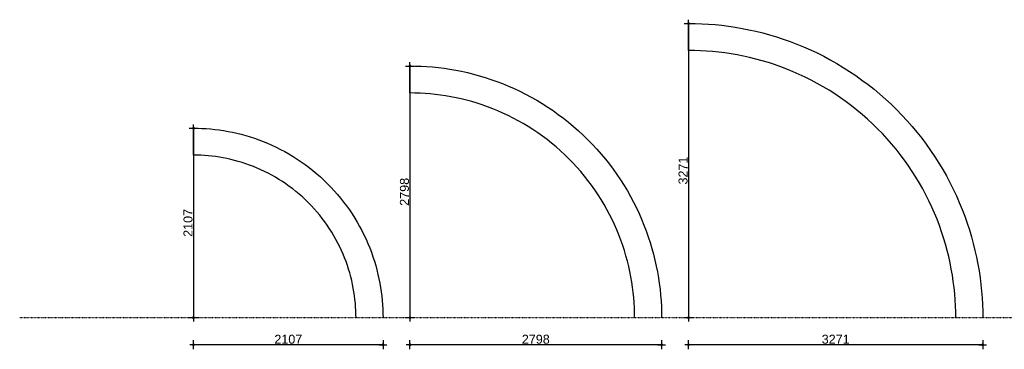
# Model space of a CAD drawing. Header units: metres. Extents: x 63115 to 703450, y -261936 to -53969.
# Tile 22 of 209: x 280785 to 291734, y -215886 to -212222. Entities that reach past the tile are written whole.
import ezdxf

# ---------------------------------------------------------------- set-up
doc = ezdxf.new("R2010")
doc.units = ezdxf.units.M
doc.header["$PDMODE"] = 35
doc.header["$PDSIZE"] = 50
doc.linetypes.add('ACAD_ISO03W100', pattern=[30, 12, -18])
doc.linetypes.add('DASHDOT2', pattern=[12.7, 6.35, -3.175, 0, -3.175])
doc.layers.get('0').update_dxf_attribs({"true_color": 0x83b7c5})
doc.layers.get('DEFPOINTS').update_dxf_attribs({"color": 6})
for name, color, linetype in [('_01-STRAMIENEN', 253, 'DASHDOT2'), ('_02Binnenwanden', 2, 'Continuous'), ('Make2D visible lines', 1, 'Continuous')]:
    doc.layers.add(name, color=color, linetype=linetype)
doc.styles.add('NIOstandard', font='arial.ttf')
doc.dimstyles.new('NIO-50-KLEIN', dxfattribs={"dimtxt": 100, "dimasz": 10, "dimexe": 2, "dimexo": 5, "dimgap": 10, "dimtad": 1, "dimdec": 0, "dimzin": 0, "dimdsep": 46, "dimtxsty": 'NIOstandard', "dimblk1": 'MAATSTR', "dimblk2": 'MAATSTR', "dimsah": 1, "dimcen": 0, "dimdle": 1.5, "dimse1": 1, "dimse2": 1, "dimclrd": 7, "dimclre": 256, "dimclrt": 256, "dimazin": 0, "dimtfac": 1, "dimtdec": 0, "dimtofl": 0, "dimtmove": 1, "dimatfit": 2, "dimldrblk": 'MAATSTR', "dimfxl": 1, "dimtvp": 1, "dimtolj": 1, "dimtzin": 0, "dimarcsym": 0})

# ---------------------------------------------------------------- blocks, each defined once
blk = doc.blocks.new('MAATSTR')
at = {"linetype": 'Continuous'}
for p, q in [((-4.2, 0), (4.2, 0)), ((0, 5), (0, -5))]:
    blk.add_line(p, q, dxfattribs=at)
at = {"linetype": 'Continuous', "const_width": 1.5}
blk.add_lwpolyline([(-0.8, 0, 1), (0.8, 0, 1)], format="xyb", close=True, dxfattribs=at)
blk = doc.blocks.new('*D60')
at = {"layer": '_02Binnenwanden', "color": 7, "lineweight": -2, "transparency": 16777216}
blk.add_line((282718, -213438), (282718, -215525), dxfattribs=at)
at = {"layer": 'DEFPOINTS', "color": 0, "transparency": 16777216}
for p in [(282718, -213428), (282718, -215535), (282718, -215535)]:
    blk.add_point(p, dxfattribs=at)
at = {"layer": '_02Binnenwanden', "color": 7, "lineweight": -2, "transparency": 16777216, "xscale": 10, "yscale": 10, "zscale": 10}
for p, rotation in [((282718, -213428), 90), ((282718, -215535), 270)]:
    blk.add_blockref('MAATSTR', p, dxfattribs=dict(at, rotation=rotation))
at = {"layer": '_02Binnenwanden', "transparency": 16777216, "insert": (282657, -214481), "char_height": 100, "attachment_point": 5, "rotation": 90, "style": 'NIOstandard'}
blk.add_mtext('\\A1;2107', dxfattribs=at)
blk = doc.blocks.new('*D61')
at = {"layer": '_02Binnenwanden', "color": 7, "lineweight": -2, "transparency": 16777216}
blk.add_line((285125, -212747), (285125, -215525), dxfattribs=at)
at = {"layer": 'DEFPOINTS', "color": 0, "transparency": 16777216}
for p in [(285125, -212737), (285125, -215535), (285125, -215535)]:
    blk.add_point(p, dxfattribs=at)
at = {"layer": '_02Binnenwanden', "color": 7, "lineweight": -2, "transparency": 16777216, "xscale": 10, "yscale": 10, "zscale": 10}
for p, rotation in [((285125, -212737), 90), ((285125, -215535), 270)]:
    blk.add_blockref('MAATSTR', p, dxfattribs=dict(at, rotation=rotation))
at = {"layer": '_02Binnenwanden', "transparency": 16777216, "insert": (285064, -214136), "char_height": 100, "attachment_point": 5, "rotation": 90, "style": 'NIOstandard'}
blk.add_mtext('\\A1;2798', dxfattribs=at)
blk = doc.blocks.new('*D62')
at = {"layer": '_02Binnenwanden', "color": 7, "lineweight": -2, "transparency": 16777216}
blk.add_line((288223, -212274), (288223, -215525), dxfattribs=at)
at = {"layer": 'DEFPOINTS', "color": 0, "transparency": 16777216}
for p in [(288223, -212264), (288223, -215535), (288223, -215535)]:
    blk.add_point(p, dxfattribs=at)
at = {"layer": '_02Binnenwanden', "color": 7, "lineweight": -2, "transparency": 16777216, "xscale": 10, "yscale": 10, "zscale": 10}
for p, rotation in [((288223, -212264), 90), ((288223, -215535), 270)]:
    blk.add_blockref('MAATSTR', p, dxfattribs=dict(at, rotation=rotation))
at = {"layer": '_02Binnenwanden', "transparency": 16777216, "insert": (288162, -213899), "char_height": 100, "attachment_point": 5, "rotation": 90, "style": 'NIOstandard'}
blk.add_mtext('\\A1;3271', dxfattribs=at)
blk = doc.blocks.new('*D68')
at = {"layer": '_02Binnenwanden', "color": 7, "lineweight": -2, "transparency": 16777216}
blk.add_line((284815, -215836), (282728, -215836), dxfattribs=at)
at = {"layer": 'DEFPOINTS', "color": 0, "transparency": 16777216}
for p in [(282718, -213728), (284825, -215535), (282718, -215836)]:
    blk.add_point(p, dxfattribs=at)
at = {"layer": '_02Binnenwanden', "color": 7, "lineweight": -2, "transparency": 16777216, "xscale": 10, "yscale": 10, "zscale": 10, "rotation": 180}
blk.add_blockref('MAATSTR', (282718, -215836), dxfattribs=at)
at = {"layer": '_02Binnenwanden', "color": 7, "lineweight": -2, "transparency": 16777216, "xscale": 10, "yscale": 10, "zscale": 10}
blk.add_blockref('MAATSTR', (284825, -215836), dxfattribs=at)
at = {"layer": '_02Binnenwanden', "transparency": 16777216, "insert": (283772, -215775), "char_height": 100, "attachment_point": 5, "style": 'NIOstandard'}
blk.add_mtext('\\A1;2107', dxfattribs=at)
blk = doc.blocks.new('*D69')
at = {"layer": '_02Binnenwanden', "color": 7, "lineweight": -2, "transparency": 16777216}
blk.add_line((287913, -215836), (285135, -215836), dxfattribs=at)
at = {"layer": 'DEFPOINTS', "color": 0, "transparency": 16777216}
for p in [(285125, -213037), (287923, -215535), (285125, -215836)]:
    blk.add_point(p, dxfattribs=at)
at = {"layer": '_02Binnenwanden', "color": 7, "lineweight": -2, "transparency": 16777216, "xscale": 10, "yscale": 10, "zscale": 10, "rotation": 180}
blk.add_blockref('MAATSTR', (285125, -215836), dxfattribs=at)
at = {"layer": '_02Binnenwanden', "color": 7, "lineweight": -2, "transparency": 16777216, "xscale": 10, "yscale": 10, "zscale": 10}
blk.add_blockref('MAATSTR', (287923, -215836), dxfattribs=at)
at = {"layer": '_02Binnenwanden', "transparency": 16777216, "insert": (286524, -215775), "char_height": 100, "attachment_point": 5, "style": 'NIOstandard'}
blk.add_mtext('\\A1;2798', dxfattribs=at)
blk = doc.blocks.new('*D70')
at = {"layer": '_02Binnenwanden', "color": 7, "lineweight": -2, "transparency": 16777216}
blk.add_line((291484, -215836), (288233, -215836), dxfattribs=at)
at = {"layer": 'DEFPOINTS', "color": 0, "transparency": 16777216}
for p in [(288223, -212564), (291494, -215535), (288223, -215836)]:
    blk.add_point(p, dxfattribs=at)
at = {"layer": '_02Binnenwanden', "color": 7, "lineweight": -2, "transparency": 16777216, "xscale": 10, "yscale": 10, "zscale": 10, "rotation": 180}
blk.add_blockref('MAATSTR', (288223, -215836), dxfattribs=at)
at = {"layer": '_02Binnenwanden', "color": 7, "lineweight": -2, "transparency": 16777216, "xscale": 10, "yscale": 10, "zscale": 10}
blk.add_blockref('MAATSTR', (291494, -215836), dxfattribs=at)
at = {"layer": '_02Binnenwanden', "transparency": 16777216, "insert": (289859, -215775), "char_height": 100, "attachment_point": 5, "style": 'NIOstandard'}
blk.add_mtext('\\A1;3271', dxfattribs=at)

msp = doc.modelspace()

# ---------------------------------------------------------------- linework, layer by layer
at = {"layer": '_01-STRAMIENEN', "linetype": 'ACAD_ISO03W100', "ltscale": 0.1}
msp.add_lwpolyline([(315544.1, -215534.9), (280784.8, -215534.9)], dxfattribs=at)
at = {"layer": 'Make2D visible lines'}
for points in [[(288223.3, -212263.8), (288295.9, -212264.6), (288369.2, -212267), (288442.9, -212271.1), (288517.3, -212277), (288592, -212284.6), (288667.2, -212294), (288742.7, -212305.3), (288818.6, -212318.4), (288894.6, -212333.4), (288970.8, -212350.3), (289047.1, -212369.2), (289123.4, -212390), (289199.7, -212412.9), (289275.8, -212437.7), (289351.8, -212464.6), (289427.4, -212493.4), (289502.7, -212524.3), (289577.6, -212557.3), (289652, -212592.2), (289725.7, -212629.2), (289798.8, -212668.2), (289871.2, -212709.1), (289942.7, -212752.1), (290013.3, -212797), (290082.9, -212843.8), (290151.5, -212892.5), (290218.9, -212943), (290285.1, -212995.3), (290350, -213049.4), (290413.6, -213105.3), (290475.7, -213162.8), (290536.4, -213221.9), (290595.5, -213282.5), (290653, -213344.6), (290708.8, -213408.2), (290762.9, -213473.1), (290815.2, -213539.3), (290865.8, -213606.7), (290914.5, -213675.3), (290961.3, -213744.9), (291006.1, -213815.5), (291049.1, -213887), (291090, -213959.4), (291129, -214032.5), (291166, -214106.3), (291201, -214180.6), (291233.9, -214255.5), (291264.8, -214330.8), (291293.7, -214406.5), (291320.5, -214482.4), (291345.4, -214558.6), (291368.2, -214634.8), (291389, -214711.1), (291407.9, -214787.4), (291424.9, -214863.6), (291439.9, -214939.7), (291453, -215015.5), (291464.2, -215091), (291473.6, -215166.2), (291481.2, -215241), (291487.1, -215315.3), (291491.2, -215389.1), (291493.7, -215462.3), (291494.5, -215534.9)], [(288223.3, -212563.8), (288223.3, -212263.8)], [(291194.5, -215534.9), (291193.7, -215469), (291191.5, -215402.4), (291187.8, -215335.4), (291182.4, -215267.9), (291175.5, -215200), (291167, -215131.7), (291156.8, -215063.1), (291144.9, -214994.3), (291131.2, -214925.2), (291115.9, -214856), (291098.7, -214786.7), (291079.8, -214717.4), (291059, -214648.1), (291036.5, -214578.9), (291012.1, -214510), (290985.9, -214441.2), (290957.8, -214372.8), (290927.9, -214304.8), (290896.1, -214237.3), (290862.5, -214170.3), (290827.1, -214103.9), (290789.9, -214038.2), (290750.9, -213973.2), (290710.2, -213909.1), (290667.6, -213845.8), (290623.4, -213783.6), (290577.5, -213722.3), (290530, -213662.2), (290480.8, -213603.2), (290430.1, -213545.5), (290377.9, -213489.1), (290324.2, -213434), (290269.2, -213380.3), (290212.7, -213328.1), (290155, -213277.4), (290096, -213228.2), (290035.9, -213180.7), (289974.7, -213134.8), (289912.4, -213090.6), (289849.2, -213048.1), (289785, -213007.3), (289720.1, -212968.3), (289654.4, -212931.1), (289588, -212895.7), (289520.9, -212862.1), (289453.4, -212830.4), (289385.4, -212800.4), (289317, -212772.4), (289248.3, -212746.1), (289179.3, -212721.8), (289110.1, -212699.2), (289040.9, -212678.5), (288971.5, -212659.5), (288902.2, -212642.4), (288833, -212627), (288764, -212613.4), (288695.1, -212601.5), (288626.5, -212591.2), (288558.2, -212582.7), (288490.3, -212575.8), (288422.8, -212570.5), (288355.8, -212566.7), (288289.3, -212564.5), (288223.3, -212563.8)], [(285125, -212736.6), (285187.1, -212737.3), (285249.7, -212739.4), (285312.9, -212742.9), (285376.4, -212747.9), (285440.4, -212754.4), (285504.7, -212762.5), (285569.3, -212772.1), (285634.2, -212783.3), (285699.2, -212796.1), (285764.4, -212810.6), (285829.7, -212826.8), (285895, -212844.6), (285960.2, -212864.1), (286025.4, -212885.4), (286090.3, -212908.3), (286155, -212933.1), (286219.5, -212959.5), (286283.5, -212987.7), (286347.1, -213017.6), (286410.3, -213049.2), (286472.8, -213082.5), (286534.7, -213117.6), (286595.9, -213154.3), (286656.3, -213192.7), (286715.8, -213232.8), (286774.5, -213274.4), (286832.1, -213317.6), (286888.8, -213362.4), (286944.3, -213408.7), (286998.7, -213456.5), (287051.8, -213505.6), (287103.7, -213556.2), (287154.3, -213608.1), (287203.4, -213661.2), (287251.2, -213715.6), (287297.5, -213771.1), (287342.3, -213827.8), (287385.5, -213885.4), (287427.1, -213944.1), (287467.2, -214003.6), (287505.6, -214064), (287542.3, -214125.2), (287577.4, -214187.1), (287610.7, -214249.6), (287642.3, -214312.8), (287672.2, -214376.4), (287700.4, -214440.4), (287726.8, -214504.9), (287751.6, -214569.6), (287774.5, -214634.5), (287795.8, -214699.7), (287815.3, -214764.9), (287833.1, -214830.2), (287849.3, -214895.5), (287863.8, -214960.7), (287876.6, -215025.7), (287887.8, -215090.6), (287897.4, -215155.2), (287905.5, -215219.5), (287912, -215283.5), (287917, -215347), (287920.5, -215410.2), (287922.6, -215472.8), (287923.3, -215534.9)], [(285125, -213036.6), (285125, -212736.6)], [(287623.3, -215534.9), (287622.7, -215479.5), (287620.8, -215423.5), (287617.7, -215367.2), (287613.2, -215310.4), (287607.4, -215253.3), (287600.2, -215195.9), (287591.6, -215138.2), (287581.6, -215080.3), (287570.2, -215022.2), (287557.2, -214964), (287542.8, -214905.8), (287526.9, -214847.5), (287509.4, -214789.2), (287490.5, -214731.1), (287470, -214673.1), (287447.9, -214615.3), (287424.3, -214557.8), (287399.2, -214500.6), (287372.5, -214443.8), (287344.2, -214387.4), (287314.5, -214331.6), (287283.2, -214276.3), (287250.4, -214221.7), (287216.1, -214167.8), (287180.3, -214114.6), (287143.2, -214062.3), (287104.6, -214010.8), (287064.6, -213960.2), (287023.3, -213910.6), (286980.6, -213862.1), (286936.7, -213814.6), (286891.6, -213768.3), (286845.3, -213723.2), (286797.8, -213679.3), (286749.3, -213636.6), (286699.7, -213595.3), (286649.1, -213555.3), (286597.6, -213516.7), (286545.3, -213479.6), (286492.1, -213443.8), (286438.2, -213409.5), (286383.6, -213376.7), (286328.3, -213345.4), (286272.5, -213315.7), (286216.1, -213287.4), (286159.3, -213260.7), (286102.1, -213235.6), (286044.6, -213212), (285986.8, -213189.9), (285928.8, -213169.4), (285870.7, -213150.5), (285812.4, -213133), (285754.1, -213117.1), (285695.9, -213102.7), (285637.7, -213089.7), (285579.6, -213078.3), (285521.7, -213068.3), (285464, -213059.7), (285406.6, -213052.5), (285349.5, -213046.7), (285292.7, -213042.2), (285236.4, -213039.1), (285180.5, -213037.2), (285125, -213036.6)], [(282718.1, -213428), (282764.8, -213428.5), (282812, -213430.1), (282859.5, -213432.7), (282907.4, -213436.5), (282955.6, -213441.4), (283004, -213447.5), (283052.6, -213454.7), (283101.5, -213463.2), (283150.4, -213472.8), (283199.5, -213483.7), (283248.7, -213495.9), (283297.8, -213509.3), (283346.9, -213524), (283396, -213540), (283444.9, -213557.3), (283493.6, -213575.9), (283542.1, -213595.8), (283590.4, -213617), (283638.3, -213639.5), (283685.8, -213663.4), (283732.9, -213688.5), (283779.5, -213714.9), (283825.5, -213742.5), (283871, -213771.4), (283915.8, -213801.6), (283960, -213832.9), (284003.4, -213865.5), (284046.1, -213899.2), (284087.9, -213934), (284128.8, -213970), (284168.8, -214007), (284207.9, -214045.1), (284246, -214084.1), (284283, -214124.2), (284318.9, -214165.1), (284353.8, -214206.9), (284387.5, -214249.6), (284420.1, -214293), (284451.4, -214337.1), (284481.6, -214382), (284510.5, -214427.5), (284538.1, -214473.5), (284564.5, -214520.1), (284589.6, -214567.2), (284613.4, -214614.7), (284636, -214662.6), (284657.2, -214710.8), (284677.1, -214759.4), (284695.7, -214808.1), (284713, -214857), (284729, -214906), (284743.7, -214955.2), (284757.1, -215004.3), (284769.3, -215053.5), (284780.2, -215102.5), (284789.8, -215151.5), (284798.3, -215200.4), (284805.5, -215249), (284811.6, -215297.4), (284816.5, -215345.6), (284820.2, -215393.4), (284822.9, -215441), (284824.5, -215488.1), (284825, -215534.9)], [(282718.1, -213728), (282718.1, -213428)], [(284525, -215534.9), (284524.6, -215494.8), (284523.2, -215454.3), (284520.9, -215413.6), (284517.7, -215372.5), (284513.5, -215331.2), (284508.3, -215289.7), (284502.1, -215248), (284494.8, -215206.1), (284486.5, -215164.1), (284477.2, -215122), (284466.8, -215079.9), (284455.2, -215037.7), (284442.6, -214995.6), (284428.9, -214953.5), (284414.1, -214911.6), (284398.1, -214869.8), (284381.1, -214828.2), (284362.9, -214786.8), (284343.6, -214745.7), (284323.1, -214705), (284301.6, -214664.6), (284279, -214624.6), (284255.3, -214585.1), (284230.5, -214546.1), (284204.6, -214507.7), (284177.7, -214469.8), (284149.8, -214432.6), (284120.9, -214396), (284091, -214360.1), (284060.2, -214325), (284028.4, -214290.7), (283995.8, -214257.2), (283962.3, -214224.6), (283927.9, -214192.8), (283892.8, -214162), (283857, -214132.1), (283820.4, -214103.2), (283783.2, -214075.3), (283745.3, -214048.4), (283706.8, -214022.5), (283667.8, -213997.7), (283628.3, -213974), (283588.4, -213951.4), (283548, -213929.8), (283507.2, -213909.4), (283466.2, -213890.1), (283424.8, -213871.9), (283383.2, -213854.8), (283341.4, -213838.9), (283299.5, -213824.1), (283257.4, -213810.3), (283215.3, -213797.7), (283173.1, -213786.2), (283131, -213775.8), (283088.9, -213766.4), (283046.9, -213758.1), (283005, -213750.9), (282963.3, -213744.7), (282921.7, -213739.5), (282880.4, -213735.3), (282839.4, -213732.1), (282798.6, -213729.8), (282758.2, -213728.4), (282718.1, -213728)]]:
    msp.add_lwpolyline(points, dxfattribs=at)

# ---------------------------------------------------------------- dimensions: what is measured, and where the dimension line sits
at = {"layer": '_02Binnenwanden'}
for p1, p2, picture, middle in [((288223.3, -212263.8), (288223.3, -215534.9), '*D62', (288162.2, -213899.3)), ((285125, -212736.6), (285125, -215534.9), '*D61', (285063.9, -214135.7)), ((282718.1, -213428), (282718.1, -215534.9), '*D60', (282657, -214481.4))]:
    dim = msp.add_aligned_dim(p1=p1, p2=p2, distance=0, dimstyle='NIO-50-KLEIN', override={"dimfxlon": 1, "dimarcsym": 1}, dxfattribs=at)
    dim.commit()
    dim.dimension.update_dxf_attribs({"geometry": picture, "text_midpoint": middle})
for base, p1, p2, picture, middle in [((288223.3, -215836.4), (291494.5, -215534.9), (288223.3, -212563.8), '*D70', (289858.9, -215775.3)), ((285125, -215836.4), (287923.3, -215534.9), (285125, -213036.6), '*D69', (286524.2, -215775.3)), ((282718.1, -215836.4), (284825, -215534.9), (282718.1, -213728), '*D68', (283771.5, -215775.3))]:
    dim = msp.add_linear_dim(base=base, p1=p1, p2=p2, dimstyle='NIO-50-KLEIN', override={"dimfxlon": 1, "dimarcsym": 1}, dxfattribs=at)
    dim.commit()
    dim.dimension.update_dxf_attribs({"geometry": picture, "text_midpoint": middle})

doc.saveas('drawing.dxf')
